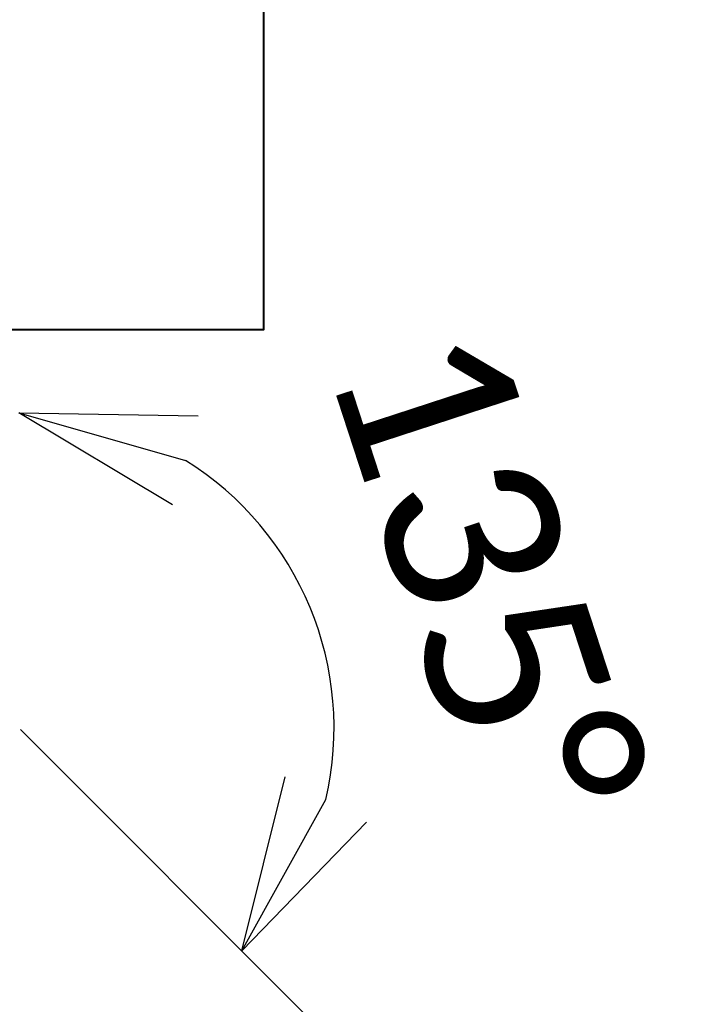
# Model space of a CAD drawing. Header units: metres. Extents: x -113 to 509, y -50 to 519.
# Tile 190 of 238: x -4.69 to 1.18, y 336.63 to 345.15. Entities that reach past the tile are written whole.
import ezdxf
from ezdxf.enums import TextEntityAlignment as Align

# ---------------------------------------------------------------- set-up
doc = ezdxf.new("R2010")
doc.units = ezdxf.units.M
doc.header["$MEASUREMENT"] = 0
for name, color, linetype, lineweight in [('B_ANNO_DIM', 7, 'Continuous', 18), ('B_ANNO_TEXT', 7, 'Continuous', 18), ('B_DETAIL', 7, 'Continuous', 18), ('B_DETAIL_OBJ', 7, 'Continuous', 40)]:
    doc.layers.add(name, color=color, linetype=linetype, lineweight=lineweight)
doc.styles.add('Annotative', font='calibri.ttf', dxfattribs={"height": 0.0625})
doc.styles.get("Standard").update_dxf_attribs({"font": 'calibri.ttf'})
doc.dimstyles.new('Annotative', dxfattribs={"dimscale": 0, "dimtxt": 0.0625, "dimasz": 0.0625, "dimexe": 0.03125, "dimexo": 0.03125, "dimgap": 0.03125, "dimtad": 1, "dimdec": 3, "dimzin": 3, "dimdsep": 46, "dimlunit": 4, "dimtxsty": 'Standard', "dimblk": 'OPEN30', "dimcen": 0.03125, "dimaunit": 1, "dimadec": 0, "dimazin": 3, "dimtfac": 0.75, "dimtdec": 3, "dimtofl": 0, "dimtmove": 0, "dimatfit": 3, "dimldrblk": 'OPEN30', "dimfxl": 1, "dimtfill": 1, "dimfrac": 1, "dimtolj": 1, "dimtzin": 0, "dimarcsym": 0})

# ---------------------------------------------------------------- blocks, each defined once
blk = doc.blocks.new('_Open30')
at = {"color": 0, "linetype": 'ByBlock', "lineweight": -2}
for p, q in [((-1, 0.2679), (0, 0)), ((0, 0), (-1, -0.2679)), ((0, 0), (-1, 0))]:
    blk.add_line(p, q, dxfattribs=at)
blk = doc.blocks.new('*D5830')
at = {"layer": 'B_ANNO_DIM', "color": 0, "lineweight": -2, "transparency": 16777216}
blk.add_arc((108.1335, 72.1795), 2.7299, 346.89276, 58.10724, dxfattribs=at)
at = {"layer": 'Defpoints', "color": 0, "transparency": 16777216}
for p in [(108.1335, 75.629), (110.0638, 74.1098), (108.1466, 72.1664), (108.1335, 69.7858), (113.5349, 66.778)]:
    blk.add_point(p, dxfattribs=at)
at = {"layer": 'B_ANNO_DIM', "color": 0, "lineweight": -2, "transparency": 16777216, "xscale": 1.5, "yscale": 1.5, "zscale": 1.5}
for p, rotation in [((108.1335, 74.9093), 164.0536208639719), ((110.0638, 70.2491), 240.9463791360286)]:
    blk.add_blockref('_Open30', p, dxfattribs=dict(at, rotation=rotation))
at = {"layer": 'B_ANNO_DIM', "color": 0, "transparency": 16777216, "insert": (112.1719, 73.4986), "char_height": 1.5, "attachment_point": 5, "rotation": 288.08972, "bg_fill": 3, "box_fill_scale": 1.25, "bg_fill_color": 256, "bg_fill_true_color": 13158600, "bg_fill_transparency": 0}
blk.add_mtext('\\A1;135°', dxfattribs=at)
blk = doc.blocks.new('*U5735')
at = {"layer": 'B_DETAIL'}
blk.add_line((113.5349, 66.778), (108.1466, 72.1664), dxfattribs=at)
at = {"layer": 'B_DETAIL_OBJ', "flags": 128}
blk.add_lwpolyline([(103.7756, 73.622), (103.5978, 73.8062), (103.5978, 74.8986), (104.3219, 75.629), (110.2549, 75.629), (110.2549, 83.5056)], dxfattribs=at)
at = {"layer": 'B_ANNO_TEXT', "style": 'Annotative'}
blk.add_attdef('DIST5', text='', height=1.5, rotation=314.90443, dxfattribs=at).set_placement((307.7123, 219.6008), align=Align.MIDDLE_CENTER)
blk.add_attdef('DIST2', text='', height=1.5, dxfattribs=at).set_placement((88.7866, 95.1415), align=Align.MIDDLE_CENTER)
at = {"layer": 'B_ANNO_DIM'}
dim = blk.add_angular_dim_2l(base=(110.0638, 74.1098), line1=((108.1335, 75.629), (108.1335, 69.7858)), line2=((113.5349, 66.778), (108.1466, 72.1664)), dimstyle='Annotative', dxfattribs=at)
dim.commit()
dim.dimension.update_dxf_attribs({"geometry": '*D5830', "text_midpoint": (110.7284, 73.0271), "dimtype": 162})

msp = doc.modelspace()

# ---------------------------------------------------------------- block references
msp.add_blockref('*U5735', (-112.8286, 266.8387))

doc.saveas('drawing.dxf')
